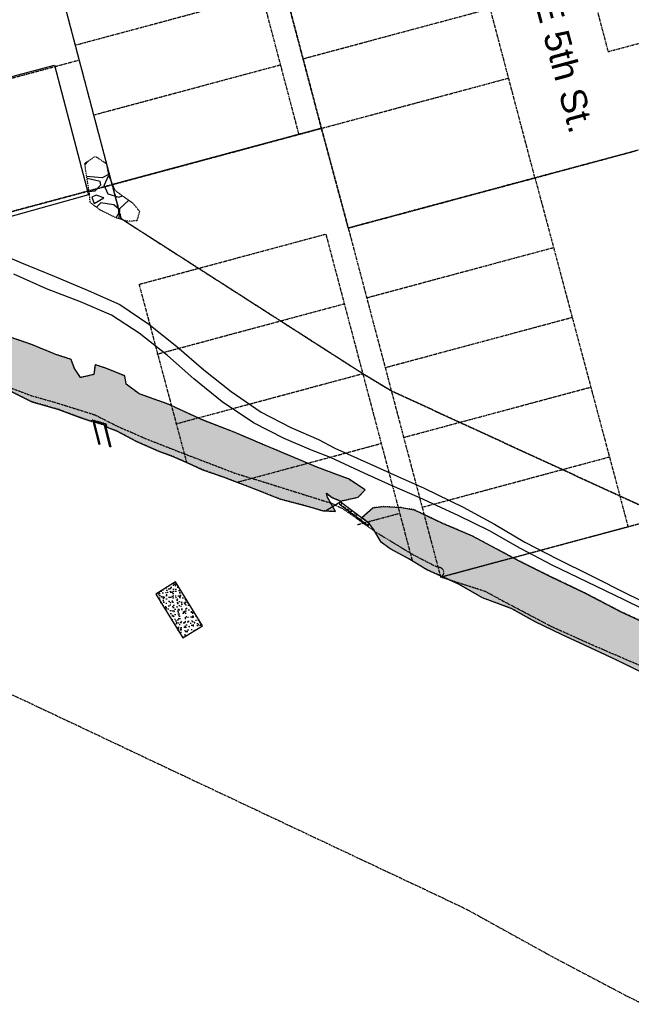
# Model space of a CAD drawing. Extents: x 1608204 to 1613990, y 573372 to 576468.
# Tile 11 of 16: x 1610473 to 1610948, y 575115 to 575878. Entities that reach past the tile are written whole.
import ezdxf

# ---------------------------------------------------------------- set-up
doc = ezdxf.new("R2010")
doc.units = 0
doc.header["$MEASUREMENT"] = 0
doc.linetypes.add('DOT2', pattern=[0.125, 0, -0.125])
doc.linetypes.add('PHANTOM2', pattern=[1.25, 0.625, -0.125, 0.125, -0.125, 0.125, -0.125])
for name, color, linetype in [('_demo extents', 1, 'Continuous'), ('V-PROP-BNDY', 78, 'PHANTOM2'), ('V-PROP-BNDY-IN RIVER', 1, 'PHANTOM2'), ('V-PROP-LINE', 2, 'PHANTOM2'), ('V-ROAD-CONC', 16, 'Continuous'), ('V-ROAD-CONC-DEMO', 16, 'Continuous'), ('V-SITE-FENC', 80, 'FENCE_CHNLK_S')]:
    doc.layers.add(name, color=color, linetype=linetype)
doc.layers.add('EX-RIPRAP', color=7, linetype='Continuous', true_color=0x848484)
doc.layers.add('V-FIG-RIPRAP', color=7, linetype='DOT2', true_color=0x848484)
doc.layers.add('V-TXT-STREET NAMES', color=1, linetype='Continuous', plot=False)
doc.styles.get("Standard").update_dxf_attribs({"font": 'arial.ttf'})
doc.linetypes.add('FENCE_CHNLK_S', pattern='A,0.1,-0.1,[133,ltypeshp.shx,S=0.035,R=0,X=-0.035,Y=0],-0.1,0.2', length=0.5)
pattern_1 = [(228.0127875, (36, 50), (-400, -450), [6.7268, -665.9544024]), (184.96974073, (31.5, 45), (600, 50), [11.5434, -1142.796238]), (132.51044708, (20, 44), (500, -550), [8.1394, -805.8016298]), (267.273689, (0.5, 31.5), (50, 1000), [10.5119, -1040.6779021]), (292.83365418, (0, 21), (-250, 600), [10.30775, -1020.4686564]), (357.273689, (4, 11.5), (-1000, 50), [10.5119, -1040.6779021]), (37.69424047, (14.5, 11), (-650, -500), [13.90145, -1376.2424274]), (72.25532837, (25.5, 19.5), (350, 1100), [13.1244, -1299.3160748]), (121.42956562, (29.5, 32), (-400, 650), [10.5475, -1044.2036555]), (175.2363583, (24, 41), (550, -50), [12.0416, -590.038129]), (222.3974378, (12, 42), (-600, -550), [15.5724, -1541.6687502]), (138.81407483, (50, 31), (-350, 300), [5.31505, -526.1922406]), (171.46923439, (46, 34.5), (650, -100), [10.11185, -1001.0755708]), (225, (36, 36), (-6e-15, -50), [7.07105, -63.6396281]), (203.1985905, (32.5, 42), (250, 100), [3.8079, -376.9807553]), (291.8014095, (29, 40.5), (-50, 150), [5.38515, -263.8730904]), (30.96375653, (31, 35.5), (150, 100), [8.74645, -282.8011447]), (161.5650512, (38.5, 40), (100, -50), [6.32455, -151.789333]), (16.38954033, (0, 40.5), (500, 150), [8.86, -877.1422573]), (70.34617594, (8.5, 43), (-200, -550), [7.43305, -735.8703874]), (293.1985905, (38.5, 50), (-100, 250), [7.61575, -373.1729053]), (343.61045967, (41.5, 43), (-500, 150), [8.86, -877.1422573]), (339.44395478, (0, 9.5), (-250, 100), [8.544, -418.6561873]), (294.77514057, (8, 6.5), (-250, 550), [7.1589, -708.7321532]), (66.8014095, (39, 0), (100, 250), [7.61575, -373.1729053]), (17.35402464, (42, 7), (-650, -200), [8.38155, -829.7711807]), (69.44395478, (14.5, 0), (-100, -250), [4.272, -422.9281873]), (101.3099325, (36, 0), (-50, 200), [2.5495, -252.4014757]), (165.9637565, (35.5, 2.5), (150, -50), [10.30775, -195.8475313]), (186.00900596, (25.5, 5), (500, 50), [9.5525, -945.6961587]), (303.6900675, (31, 31), (-50, 100), [7.2111, -173.0664638]), (353.15722659, (35, 25), (850, -100), [12.5897, -1246.3781312]), (60.9453959, (47.5, 23.5), (-200, -350), [5.1478, -509.633707]), (90, (50, 28), (-50, 50), [3, -47]), (120.25643716, (24.5, 6.5), (200, -350), [6.9462, -687.6759995]), (48.0127875, (21, 12.5), (400, 450), [13.4536, -659.2276024]), (0, (30, 22.5), (50, 50), [13, -37]), (325.30484647, (43, 22.5), (500, -350), [7.9057, -782.663715]), (254.0546041, (49.5, 18), (-50, -200), [7.2801, -356.7253945]), (207.64597536, (47.5, 11), (-950, -500), [11.85325, -1173.4737091]), (175.42607874, (37, 5.5), (-650, 50), [12.53995, -1241.4536704])]
pattern_2 = [(50, (0, 0), (7.172601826, -0.62752135), [0.75, -8.25]), (355, (0, 0), (-1.387513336, 7.521921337), [0.6, -6.6]), (100.45144446, (0.598, -0.052), (5.785088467, 6.89439991), [0.63740192, -7.01142112]), (46.1842, (0, 2), (10.672413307, -1.65519281), [1.125, -12.375]), (96.6356355, (0.889, 1.862), (9.346619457, 9.74118601), [0.95610342, -10.5171376]), (351.184164, (0, 2), (9.34661945, 9.741186), [0.9, -9.90000001]), (21, (1, 1.5), (5.969070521, -4.026188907), [0.75, -8.25]), (326, (1, 1.5), (2.43315332, 7.25150045), [0.6, -6.6]), (71.45144474, (1.4974, 1.1645), (8.402223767, 3.225311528), [0.6374019, -7.01142112]), (37.5, (0, 0), (0.121598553, 3.3289385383), [0, -6.52, 0, -6.7, 0, -6.625]), (7.5, (0, 0), (2.6306953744, 3.944117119), [0, -3.82, 0, -6.37, 0, -2.525]), (327.5, (-2.23, 0), (5.3382243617, -0.2255487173), [0, -2.5, 0, -7.8, 0, -10.35]), (317.5, (-3.23, 0), (5.831861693, 1.001049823), [0, -3.25, 0, -5.18, 0, -7.35])]

msp = doc.modelspace()

# ---------------------------------------------------------------- hatches: boundary and pattern name
at = {"layer": 'EX-RIPRAP'}
h = msp.add_hatch(dxfattribs=at)
h.set_pattern_fill('GRAVEL', color=256, scale=0.5)
h.set_pattern_definition(pattern_1)
h.paths.add_polyline_path([(1610086.2, 575815.58), (1610088.6, 575813.46), (1610093.76, 575809.64), (1610095.84, 575807.33), (1610091.6, 575801.81), (1610088.15, 575793.46), (1610086.6, 575788.56), (1610096.61, 575782.11), (1610107.91, 575774.89), (1610125.82, 575765.09), (1610138.33, 575754.6), (1610149.4, 575752.04), (1610163.12, 575745.24), (1610177.89, 575735.22), (1610223.97, 575710.72), (1610239.63, 575702.06), (1610255.32, 575694.75), (1610263.71, 575689.81), (1610284.02, 575676.94), (1610302.69, 575664.83), (1610328.23, 575653.58), (1610341.33, 575645.08), (1610368.45, 575632.93), (1610387.78, 575623.25), (1610407.23, 575613.94), (1610423.26, 575607.93), (1610445.38, 575598.96), (1610464.65, 575591.15), (1610482.83, 575582.1), (1610503.66, 575576.1), (1610520.09, 575569.98), (1610529.42, 575566.77), (1610529.75, 575567.92), (1610534.61, 575566.57), (1610540.33, 575564.95), (1610540.94, 575562.37), (1610548.99, 575559.4), (1610563.99, 575551.35), (1610581.02, 575543.84), (1610592.21, 575539.77), (1610599.88, 575536.33), (1610607.55, 575532.9), (1610615.22, 575529.46), (1610623.5, 575526.51), (1610631.78, 575523.56), (1610639.87, 575520.48), (1610647.95, 575517.41), (1610656.03, 575514.33), (1610662.57, 575511.73), (1610669.11, 575509.13), (1610675.64, 575506.53), (1610683.53, 575504.51), (1610691.42, 575502.49), (1610699.94, 575500.04), (1610708.46, 575497.59), (1610718.32, 575497.08), (1610712.11, 575508.01), (1610711.32, 575511.36), (1610715.53, 575507.95), (1610722.15, 575505.07), (1610736.02, 575508.18), (1610741.41, 575513.86), (1610728.42, 575522.25), (1610704.8, 575531.05), (1610681.9, 575540.64), (1610661.41, 575549.34), (1610639.74, 575558.51), (1610615.11, 575568.01), (1610588.73, 575580.18), (1610566.05, 575588.37), (1610555.98, 575595.81), (1610554.92, 575602.25), (1610540.33, 575608.14), (1610531.94, 575610.84), (1610530.83, 575603.25), (1610520.53, 575600.84), (1610515.95, 575607.79), (1610513.28, 575614.93), (1610501.53, 575618.71), (1610481.99, 575626.72), (1610454.45, 575636), (1610430.28, 575645.67), (1610396.13, 575661.28), (1610379.31, 575667.65), (1610363.78, 575674.17), (1610346.99, 575684.1), (1610309.3, 575705.08), (1610285.82, 575718.17), (1610264.05, 575732.21), (1610240.77, 575742.11), (1610223.26, 575750.92), (1610204.23, 575761.04), (1610187.9, 575771.03), (1610167.6, 575782.35), (1610149.98, 575791.86), (1610134.59, 575801.05), (1610117.01, 575811.43), (1610111.34, 575816.82), (1610102.09, 575819.1), (1610093.95, 575816.72)])
h = msp.add_hatch(dxfattribs=at)
h.set_pattern_fill('GRAVEL', color=256, scale=0.5)
h.set_pattern_definition(pattern_1)
h.paths.add_polyline_path([(1610523.91, 575766.95), (1610532.01, 575772.52), (1610540.73, 575766.73), (1610542.53, 575756.94), (1610547.25, 575746.17), (1610553.28, 575741.7), (1610561.22, 575736.1), (1610566.47, 575729.67), (1610564.19, 575722.4), (1610556.9, 575722.04), (1610548.13, 575724.77), (1610536.05, 575730.64), (1610528.15, 575736.55), (1610527.53, 575743.19)])
h = msp.add_hatch(dxfattribs=at)
h.set_pattern_fill('GRAVEL', color=256, scale=0.5)
h.set_pattern_definition(pattern_1)
h.paths.add_polyline_path([(1610738.78, 575492.33), (1610747.46, 575499.88), (1610755.52, 575500.81), (1610769.22, 575500.05), (1610779.28, 575498.39), (1610801.14, 575488.06), (1610824.33, 575478.05), (1610860.69, 575458.77), (1610885.34, 575446.5), (1610912.13, 575433.73), (1610939.76, 575419.34), (1610976.16, 575402.51), (1611004.79, 575386.91), (1611038.79, 575370.79), (1611067.16, 575357.81), (1611096.53, 575343.95), (1611124.49, 575330.24), (1611155.7, 575314.77), (1611181.92, 575302.17), (1611215.29, 575286.68), (1611244.46, 575271.96), (1611272.13, 575257.11), (1611293.81, 575246.17), (1611313.15, 575235.71), (1611332.12, 575225.2), (1611358.04, 575212.11), (1611386.64, 575200.44), (1611410.92, 575195.92), (1611432.96, 575190.62), (1611444.15, 575187.07), (1611447.86, 575169.56), (1611450.23, 575158.08), (1611454.19, 575140.09), (1611452.18, 575125.22), (1611429.62, 575132.03), (1611406.48, 575140.35), (1611389.14, 575143.23), (1611373.48, 575148.52), (1611352.51, 575162.75), (1611339.45, 575171.98), (1611323.78, 575181.93), (1611311.05, 575194.4), (1611294.97, 575206.12), (1611264.78, 575221.39), (1611220.47, 575243.71), (1611199.78, 575252.77), (1611175.62, 575265.44), (1611134.24, 575285.35), (1611113.84, 575294.03), (1611086.76, 575308.82), (1611063.57, 575318.79), (1611041.69, 575329.92), (1611010.32, 575345.87), (1610991.72, 575354.5), (1610969.81, 575365.47), (1610937.15, 575381.41), (1610917.18, 575390.78), (1610894.15, 575401.41), (1610873.32, 575411.55), (1610855.14, 575421.65), (1610832.28, 575430.12), (1610813.88, 575440.82), (1610789.3, 575451.9), (1610775.27, 575460.27), (1610760.76, 575468.11), (1610753.74, 575473.16), (1610748.16, 575482.91), (1610744.72, 575487.37)])
at = {"layer": 'V-ROAD-CONC', "linetype": 'Continuous', "lineweight": -3}
h = msp.add_hatch(dxfattribs=at)
h.set_pattern_fill('AR-CONC', color=256)
h.set_pattern_definition(pattern_2)
h.paths.add_polyline_path([(1610543.44, 575547.1), (1610539.3, 575564.1), (1610531.33, 575566.2), (1610535.73, 575549.26), (1610535.08, 575549.1), (1610530.39, 575567.14), (1610539.86, 575564.65), (1610544.09, 575547.26)])
at = {"layer": 'V-ROAD-CONC-DEMO', "linetype": 'Continuous', "lineweight": -3}
h = msp.add_hatch(dxfattribs=at)
h.set_pattern_fill('AR-CONC', color=256)
h.set_pattern_definition(pattern_2)
h.paths.add_polyline_path([(1610744.72, 575487.37), (1610722.07, 575504.5), (1610721.23, 575503.1), (1610743.81, 575486.09)])
h = msp.add_hatch(dxfattribs=at)
h.set_pattern_fill('AR-CONC', color=256)
h.set_pattern_definition([(50, (-5.807, 9.2406), (7.172601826, -0.62752135), [0.75, -8.25]), (355, (-5.807, 9.2406), (-1.387513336, 7.521921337), [0.6, -6.6]), (100.45144446, (-5.209, 9.188), (5.785088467, 6.89439991), [0.63740192, -7.01142112]), (46.1842, (-5.807, 11.241), (10.672413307, -1.65519281), [1.125, -12.375]), (96.6356355, (-4.917, 11.103), (9.346619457, 9.74118601), [0.95610342, -10.5171376]), (351.184164, (-5.807, 11.241), (9.34661945, 9.741186), [0.9, -9.90000001]), (21, (-4.807, 10.7406), (5.969070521, -4.026188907), [0.75, -8.25]), (326, (-4.807, 10.7406), (2.43315332, 7.25150045), [0.6, -6.6]), (71.45144474, (-4.3094, 10.405), (8.402223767, 3.225311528), [0.6374019, -7.01142112]), (37.5, (-5.8068, 9.2406), (0.121598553, 3.3289385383), [0, -6.52, 0, -6.7, 0, -6.625]), (7.5, (-5.8068, 9.2406), (2.6306953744, 3.944117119), [0, -3.82, 0, -6.37, 0, -2.525]), (327.5, (-8.0368, 9.2406), (5.3382243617, -0.2255487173), [0, -2.5, 0, -7.8, 0, -10.35]), (317.5, (-9.037, 9.2406), (5.831861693, 1.001049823), [0, -3.25, 0, -5.18, 0, -7.35])])
h.paths.add_polyline_path([(1610615.29, 575408.49), (1610594.26, 575442.59), (1610579.01, 575433.03), (1610599.97, 575399.04)])

# ---------------------------------------------------------------- linework, layer by layer
at = {"layer": '_demo extents', "flags": 128}
for points in [[(1610710.74, 575497.47), (1610721.9, 575504.53)], [(1610743.16, 575485.69), (1610743.81, 575486.09)]]:
    msp.add_lwpolyline(points, dxfattribs=at)
at = {"layer": 'EX-RIPRAP'}
for points, elevation in [([(1610464.65, 575591.15), (1610482.83, 575582.1), (1610503.66, 575576.1), (1610520.09, 575569.98), (1610529.42, 575566.77), (1610529.75, 575567.92), (1610534.61, 575566.57), (1610540.33, 575564.95), (1610540.94, 575562.37), (1610548.99, 575559.4), (1610563.99, 575551.35), (1610581.02, 575543.84), (1610592.21, 575539.77), (1610599.88, 575536.33), (1610607.55, 575532.9), (1610615.22, 575529.46), (1610623.5, 575526.51), (1610631.78, 575523.56), (1610639.87, 575520.48), (1610647.95, 575517.41), (1610656.03, 575514.33), (1610662.57, 575511.73), (1610669.11, 575509.13), (1610675.64, 575506.53), (1610683.53, 575504.51), (1610691.42, 575502.49), (1610699.94, 575500.04), (1610708.46, 575497.59), (1610718.32, 575497.08), (1610712.11, 575508.01), (1610711.32, 575511.36), (1610715.53, 575507.95), (1610722.15, 575505.07), (1610736.02, 575508.18), (1610741.41, 575513.86), (1610728.42, 575522.25), (1610704.8, 575531.05), (1610681.9, 575540.64), (1610661.41, 575549.34), (1610639.74, 575558.51), (1610615.11, 575568.01), (1610588.73, 575580.18), (1610566.05, 575588.37), (1610555.98, 575595.81), (1610554.92, 575602.25), (1610540.33, 575608.14), (1610531.94, 575610.84), (1610530.83, 575603.25), (1610520.53, 575600.84), (1610515.95, 575607.79), (1610513.28, 575614.93), (1610501.53, 575618.71), (1610481.99, 575626.72), (1610454.45, 575636)], 26.41), ([(1610738.78, 575492.33), (1610747.46, 575499.88), (1610755.52, 575500.81), (1610769.22, 575500.05), (1610779.28, 575498.39), (1610801.14, 575488.06), (1610824.33, 575478.05), (1610860.69, 575458.77), (1610885.34, 575446.5), (1610912.13, 575433.73), (1610939.76, 575419.34), (1610976.16, 575402.51)], 25.28), ([(1610969.81, 575365.47), (1610937.15, 575381.41), (1610917.18, 575390.78), (1610894.15, 575401.41), (1610873.32, 575411.55), (1610855.14, 575421.65), (1610832.28, 575430.12), (1610813.88, 575440.82), (1610789.3, 575451.9), (1610775.27, 575460.27), (1610760.76, 575468.11), (1610753.74, 575473.16), (1610748.16, 575482.91), (1610744.72, 575487.37), (1610738.78, 575492.33)], 25.28)]:
    msp.add_lwpolyline(points, dxfattribs=dict(at, elevation=elevation))
at = {"layer": 'V-FIG-RIPRAP', "linetype": 'DOT2', "lineweight": -3}
for points in [[(1610523.91, 575766.95, 18.71), (1610523.91, 575766.95, 18.71), (1610532.01, 575772.52, 18.88), (1610540.73, 575766.73, 18.79), (1610542.53, 575756.94, 18.2), (1610547.25, 575746.17, 18.88), (1610553.28, 575741.7, 18.87), (1610561.22, 575736.1, 18.61), (1610566.47, 575729.67, 18.32), (1610564.19, 575722.4, 17.83), (1610556.9, 575722.04, 19.72), (1610548.13, 575724.77, 19.94), (1610536.05, 575730.64, 20.24), (1610528.15, 575736.55, 18.81), (1610527.53, 575743.19, 19.15), (1610523.91, 575766.95, 18.71), (1610523.91, 575766.95, 18.71)], [(1610722.15, 575505.07, 20.94), (1610736.02, 575508.18, 24.13), (1610741.41, 575513.86, 26.06), (1610728.42, 575522.25, 26.02), (1610704.8, 575531.05, 24.64), (1610681.83, 575540.71, 24.37), (1610661.41, 575549.34, 24.4), (1610639.74, 575558.51, 24.67), (1610615.11, 575568.01, 24.39), (1610588.73, 575580.18, 24.7), (1610565.98, 575588.3, 24.3), (1610555.98, 575595.81, 25.49), (1610554.85, 575602.18, 27.21), (1610540.26, 575608.07, 27.09), (1610531.94, 575610.84, 26.26), (1610530.76, 575603.17, 23.16), (1610520.53, 575600.84, 20.38), (1610515.95, 575607.79, 23.79), (1610513.28, 575614.93, 26.66), (1610501.46, 575618.78, 26.96), (1610481.99, 575626.72, 26.78), (1610454.45, 575636, 26.47)], [(1610722.15, 575505.07, 20.94), (1610715.53, 575507.95, 17.55), (1610711.32, 575511.36, 14.67), (1610712.11, 575508.01, 11.31), (1610718.32, 575497.08, 6.62), (1610708.46, 575497.59, 6.8), (1610691.42, 575502.49, 6.92), (1610675.64, 575506.53, 6.83), (1610656.03, 575514.33, 6.8), (1610631.78, 575523.56, 6.83), (1610615.22, 575529.46, 6.52), (1610592.21, 575539.77, 6.82), (1610581.02, 575543.84, 6.51), (1610563.99, 575551.35, 6.51), (1610548.99, 575559.4, 6.46), (1610540.94, 575562.37, 6.43), (1610540.33, 575564.95, 7.51), (1610534.61, 575566.57, 7.35), (1610529.75, 575567.92, 7.86), (1610529.42, 575566.77, 6.6), (1610520.02, 575570.05, 6.53), (1610503.59, 575576.17, 6.46), (1610482.76, 575582.17, 6.58), (1610464.58, 575591.22, 6.31)], [(1610976.16, 575402.51, 24.8), (1610939.76, 575419.34, 24.58), (1610912.13, 575433.73, 24.84), (1610885.34, 575446.5, 24.83), (1610860.69, 575458.77, 24.84), (1610824.33, 575478.05, 25.01), (1610801.14, 575488.06, 24.82), (1610779.28, 575498.39, 24.57), (1610769.22, 575500.05, 23.98), (1610755.52, 575500.81, 24.47), (1610747.46, 575499.88, 24.65), (1610738.78, 575492.33, 25.28)], [(1610969.81, 575365.47, 6.61), (1610937.15, 575381.41, 6.64), (1610917.18, 575390.78, 6.51), (1610894.08, 575401.48, 6.49), (1610873.39, 575411.47, 6.57), (1610855.07, 575421.72, 6.62), (1610832.35, 575430.05, 6.56), (1610813.81, 575440.89, 6.52), (1610789.3, 575451.9, 6.76), (1610775.27, 575460.27, 6.51), (1610760.69, 575468.18, 6.63), (1610753.81, 575473.23, 6.5), (1610748.16, 575482.91, 6.31)]]:
    msp.add_polyline3d(points, dxfattribs=at)
at = {"layer": 'V-PROP-BNDY', "flags": 128}
msp.add_lwpolyline([(1610473.72, 576021.09), (1610627.28, 576062.31), (1610655.89, 575954.02), (1610664.59, 575956.36), (1610707.48, 575794.11), (1610545.22, 575750.46)], close=True, dxfattribs=at)
at = {"layer": 'V-PROP-BNDY', "color": 1, "flags": 128}
msp.add_lwpolyline([(1610473.72, 576021.09), (1610627.28, 576062.31), (1610655.89, 575954.02), (1610664.59, 575956.36), (1610707.48, 575794.11), (1610545.22, 575750.46)], close=True, dxfattribs=at)
at = {"layer": 'V-PROP-BNDY', "flags": 128}
msp.add_lwpolyline([(1610545.22, 575750.46), (1610552.16, 575724), (1610739.53, 575603.9), (1610761.68, 575590.56), (1610973.92, 575492.96), (1610997.27, 575499.21), (1611002.48, 575479.77, 0.428995), (1611059.81, 575448.57), (1611063.65, 575434.19), (1611350.94, 575511.32), (1611258.19, 575858.88), (1611099.77, 575816.47), (1610873.11, 575755.69), (1610728.27, 575716.81), (1610707.48, 575794.11)], format="xyb", close=True, dxfattribs=at)
at = {"layer": 'V-PROP-BNDY', "color": 1, "flags": 128}
msp.add_lwpolyline([(1610545.22, 575750.46), (1610552.16, 575724), (1610739.53, 575603.9), (1610761.68, 575590.56), (1610973.92, 575492.96), (1610997.27, 575499.21), (1611002.48, 575479.77, 0.428995), (1611059.81, 575448.57), (1611063.65, 575434.19), (1611350.94, 575511.32), (1611258.19, 575858.88), (1611099.77, 575816.47), (1610873.11, 575755.69), (1610728.27, 575716.81), (1610707.48, 575794.11)], format="xyb", close=True, dxfattribs=at)
at = {"layer": 'V-PROP-BNDY-IN RIVER', "flags": 128}
msp.add_lwpolyline([(1608912.95, 576468.19), (1608961.56, 576391.52), (1608974.35, 576373.42), (1608996.69, 576350.44), (1609072.36, 576273.83), (1609107.5, 576238.72), (1609119.77, 576227.17), (1609163.06, 576189.75), (1609199.49, 576159.13), (1609236.98, 576127.15), (1609290.62, 576081.54), (1609387.58, 575997.69), (1609447.31, 575948.05), (1609476.07, 575926.66), (1609521.66, 575893.16), (1609555.17, 575870.05), (1609603.07, 575836.85), (1609645.11, 575808.28), (1609697.25, 575776.69), (1609780.13, 575728.54), (1609848.76, 575689.58), (1609900.26, 575660.99), (1609959.4, 575625.41), (1609991.96, 575605.97), (1610026.42, 575586.53), (1610101.04, 575545.19), (1610173.16, 575505.56), (1610242.07, 575468.15), (1610366.5, 575403.26), (1610449.44, 575363.52), (1610520.93, 575329.84), (1610588.98, 575297.66), (1610728.83, 575231.73), (1610796, 575200.09), (1610820.41, 575188.43), (1610854.32, 575169.67), (1610887.21, 575151.52), (1610944.7, 575121.19), (1611007.02, 575090.97), (1611067.56, 575063.11), (1611094.43, 575051.69), (1611154.87, 575027.86), (1611193.19, 575010.84), (1611240.54, 574989.75), (1611272.32, 574978.58), (1611291.97, 574972.79), (1611292.26, 574763.27), (1611244.57, 574783.73), (1611217.58, 574795.36), (1611189.15, 574810), (1611172.11, 574817.76), (1611137.29, 574830.71), (1611119.79, 574834.74), (1611106.11, 574834.74), (1611024.51, 574854.72), (1610992.14, 574863.96), (1610947.66, 574877.72), (1610903.52, 574900.4), (1610881.03, 574915.77), (1610867.72, 574925.8), (1610839.83, 574941.91), (1610812.13, 574956.19), (1610753.82, 574987.61), (1610722.84, 575001.33), (1610679.16, 575021.91), (1610643.54, 575043.76), (1610594.42, 575065.14), (1610555.85, 575080.31), (1610529.8, 575088.56, 0.089052), (1610468.71, 575083.2), (1610439.66, 575075.71, -0.137894), (1610393.43, 575075.7), (1610356.18, 575084.53), (1610335.57, 575086.76), (1610307.49, 575092.73), (1610242.56, 575096.06), (1610220.18, 575098.86), (1610187.16, 575099.97), (1610161.08, 575100.86), (1610141.89, 575103.88), (1610131.77, 575105.17), (1610110.36, 575113.63), (1610099.8, 575124.87), (1610076.99, 575135.03), (1609960.61, 575130.21), (1609906.71, 575132.76), (1609868.22, 575136.75), (1609851.78, 575138.24), (1609805.65, 575155.21), (1609770.72, 575181.94), (1609750.99, 575188.97), (1609735.98, 575196.61), (1609675.37, 575220.87), (1609647.79, 575222.19), (1609629.84, 575230.56), (1609591.88, 575226.64), (1609563.43, 575238.38), (1609546.27, 575239.35), (1609529.77, 575239.08), (1609510.65, 575241.74), (1609464.52, 575252.75), (1609448.56, 575256.88), (1609330.4, 575271.88), (1609311.1, 575273.03), (1609241.69, 575266.63), (1609213.8, 575265.47), (1609175.99, 575262.01), (1609154, 575257.78), (1609117.31, 575244.64), (1609087.01, 575233.22), (1609065.7, 575226.12), (1609045.19, 575222.57), (1609015.05, 575216.77), (1609006.44, 575214.35), (1608985.17, 575204.18), (1608968.72, 575197.51), (1608929.29, 575187.02), (1608915.49, 575181.26), (1608886.89, 575166.3), (1608872.98, 575158), (1608855.33, 575141.99), (1608832.34, 575119.34), (1608822.15, 575112.16), (1608806.54, 575099.7), (1608685.19, 575044.97), (1608683.24, 575412.49), (1608740, 575433.51), (1608755.81, 575440), (1608861.96, 575475.98), (1608890.27, 575484.4), (1608899.22, 575487.06), (1608918.81, 575492.89), (1608995.6, 575511.76), (1609070.66, 575525.76), (1609107.26, 575538.52), (1609145.39, 575538.84), (1609158.33, 575538.78), (1609189.07, 575546.19), (1609231.81, 575552.19), (1609242.12, 575552.19), (1609258.37, 575553.21), (1609270.2, 575555.13), (1609301.27, 575558.77), (1609316.76, 575561.37), (1609360.23, 575562.15), (1609397.31, 575595.56, -0.035816), (1609418.58, 575603.35, -0.197867), (1609444.8, 575598.54, 0.729966), (1609446.34, 575598.73), (1609454.77, 575615.98), (1609458.68, 575645.19), (1609454.1, 575673.76, 0.178951), (1609451.67, 575677.77), (1609331.64, 575764.91), (1609253.52, 575826.7), (1609178.24, 575888.42), (1609088.72, 575965.44), (1609039.53, 576010.23), (1608967.05, 576076.93), (1608921.94, 576118.61), (1608880.64, 576156.87), (1608852.63, 576186.08, -0.058106), (1608712.65, 576368.55), (1608676.82, 576431.93), (1608676.82, 576467.76)], format="xyb", dxfattribs=at)
for points in [[(1610973.92, 575492.96), (1610867.8, 575541.76), (1610867.8, 575541.76), (1610761.68, 575590.56), (1610739.53, 575603.9), (1610645.85, 575663.95), (1610552.16, 575724), (1610545.22, 575750.46), (1610396.72, 575710.65), (1610323.82, 575691.11), (1610149.06, 575871.99, 0.025648), (1610110.3, 575832.87), (1610075.75, 575789.98), (1610090.06, 575794.31), (1610134.73, 575780.72), (1610146.45, 575771.82), (1610164.41, 575752.68), (1610175.66, 575746.28), (1610183.11, 575741.53), (1610193.47, 575733.96), (1610319.89, 575665.91), (1610336.46, 575654.81), (1610352.88, 575645.8), (1610376.24, 575632.73), (1610397.9, 575621.9), (1610419.74, 575611.97), (1610457.44, 575596.26), (1610483.11, 575586.64), (1610501.01, 575581.62), (1610531.73, 575572), (1610548.63, 575563.4), (1610571.66, 575553.33), (1610597.45, 575543.23), (1610640.41, 575526.75), (1610664.86, 575519.28), (1610690.66, 575511.16), (1610714.86, 575503.58), (1610722.9, 575499.88), (1610730.96, 575494.44), (1610748.96, 575481.52), (1610777.1, 575464.37), (1610795.39, 575454.87), (1610798, 575453.95, -0.828302), (1610799.89, 575446.2), (1610973.92, 575492.96)], [(1611436.15, 575149.08), (1611403.81, 575157.72), (1611389.46, 575164.08), (1611373.33, 575168.79), (1611344.69, 575184.85), (1611320.52, 575199.04), (1611304.45, 575207.28), (1611285.7, 575215.43), (1611267.22, 575224.49), (1611242.51, 575235.65), (1611230.39, 575241.98), (1611191.68, 575260.19), (1611174.73, 575266.72), (1611157.33, 575275.58), (1611141.55, 575283.21), (1611125.76, 575290.43), (1611105.94, 575301.6), (1611095.87, 575306.93), (1611082.13, 575314.23), (1611053.21, 575328.58), (1610995.17, 575356.98), (1610969.21, 575370.47), (1610953.81, 575377.9), (1610922.57, 575391.31), (1610885.99, 575407.69), (1610849.89, 575426.7), (1610834.77, 575434.93), (1610799.89, 575446.2), (1610973.92, 575492.96), (1610997.27, 575499.21), (1611002.48, 575479.77), (1611047.18, 575450.87), (1611053.73, 575449.75), (1611056.6, 575437.33), (1611112.51, 575453.15), (1611224.23, 575482.99), (1611350.94, 575511.32), (1611423.13, 575240.79), (1611438.66, 575151.4, -1.055623)]]:
    msp.add_lwpolyline(points, format="xyb", close=True, dxfattribs=at)
at = {"layer": 'V-PROP-LINE'}
for p, q in [((1610929.98, 575853.64), (1610858.45, 576124.35)), ((1610873.11, 575755.69), (1610781.18, 576103.61)), ((1610707.46, 575794.09), (1610635.98, 576064.64)), ((1610690.05, 575789.5), (1610618.59, 576059.98)), ((1610545.22, 575750.46), (1610473.72, 576021.09)), ((1610517.27, 575858.84), (1610661.51, 575897.55)), ((1610929.98, 575853.64), (1611074.85, 575892.52)), ((1610693.2, 575848.07), (1610838.4, 575887.04)), ((1610437.33, 575825.07), (1610519.68, 575847.14)), ((1610531.78, 575804.75), (1610675.81, 575843.41)), ((1610707.48, 575794.11), (1610852.32, 575832.99)), ((1610545.22, 575750.46), (1610707.48, 575794.11)), ((1610707.48, 575794.11), (1610728.27, 575716.81)), ((1610873.11, 575755.69), (1610950.37, 575776.49)), ((1610728.27, 575716.81), (1610873.11, 575755.69)), ((1610873.11, 575755.69), (1610945.27, 575485.27)), ((1610462.88, 575728.39), (1610545.22, 575750.46)), ((1610552.16, 575724), (1610545.22, 575750.46)), ((1610739.53, 575603.9), (1610552.16, 575724)), ((1610728.27, 575716.81), (1610799.89, 575446.2)), ((1610566.01, 575673.16), (1610710.88, 575712.14)), ((1610710.88, 575712.14), (1610777.97, 575458.66)), ((1610742.58, 575662.75), (1610887.14, 575701.6)), ((1610566.01, 575673.16), (1610602.89, 575534.99)), ((1610580.04, 575619.07), (1610725.19, 575658.08)), ((1610756.91, 575608.61), (1610901.67, 575647.51)), ((1610594.58, 575564.99), (1610739.52, 575603.94)), ((1610761.68, 575590.56), (1610739.53, 575603.9)), ((1610973.92, 575492.96), (1610761.68, 575590.56)), ((1610771.23, 575554.47), (1610916.2, 575593.43)), ((1610641.88, 575519.71), (1610753.85, 575549.8)), ((1610785.56, 575500.34), (1610930.74, 575539.35)), ((1610735.38, 575486.85), (1610768.18, 575495.67)), ((1610799.89, 575446.2), (1610945.27, 575485.27))]:
    msp.add_line(p, q, dxfattribs=at)
at = {"layer": 'V-ROAD-CONC', "linetype": 'Continuous', "lineweight": -3, "flags": 128}
msp.add_lwpolyline([(1610543.44, 575547.1), (1610539.3, 575564.1), (1610531.33, 575566.2), (1610535.73, 575549.26), (1610535.08, 575549.1), (1610530.39, 575567.14), (1610539.86, 575564.65), (1610544.09, 575547.26)], close=True, dxfattribs=at)
at = {"layer": 'V-ROAD-CONC', "linetype": 'Continuous', "lineweight": -3}
for points in [[(1610451.61, 575699.75, 27.81), (1610474.9, 575689.74, 28.01), (1610500.27, 575679.41, 28.27), (1610526.63, 575668.33, 28.05), (1610551.08, 575657.52, 27.88), (1610573.6, 575642.24, 27.67), (1610595.2, 575625.02, 27.76), (1610616.17, 575606.88, 28.03), (1610637.34, 575590.1, 28.14), (1610660.86, 575574.08, 28), (1610683.76, 575562.14, 27.98), (1610705.2, 575552.74, 27.7), (1610717.88, 575546.24, 27.52), (1610744.93, 575533.87, 27.45), (1610766.26, 575524.36, 27.26), (1610787.12, 575515.04, 27.1), (1610817.28, 575500.32, 27.11)], [(1610813.65, 575493.81, 0), (1610783.83, 575507.57, 27.01), (1610762.32, 575516.94, 27.28), (1610740.75, 575526.79, 27.52), (1610714.45, 575538.82, 27.68), (1610699.85, 575544.53, 27.68), (1610678.47, 575553.59, 27.83), (1610654.74, 575565.85, 28.01), (1610630.44, 575582.08, 28.1), (1610608.51, 575599.89, 28.04), (1610588.17, 575617.93, 27.81), (1610566.19, 575635.23, 27.68), (1610544.75, 575649.21, 27.85), (1610520.6, 575659.6, 28.04), (1610494.16, 575669.76, 28.29), (1610468.85, 575680.97, 28.36)], [(1610817.28, 575500.32, 0), (1610841.66, 575487.09, 27.23), (1610865.3, 575473.28, 27.43), (1610890.37, 575460.24, 27.39), (1610917.01, 575447.1, 27.34), (1610945.2, 575432.89, 27.16), (1610972.96, 575419.58, 27.01), (1610999.17, 575407.06, 27.06), (1611027.42, 575393.11, 27.05), (1611054.45, 575380.13, 26.81), (1611082.55, 575366.9, 26.66), (1611109.24, 575353.08, 26.72), (1611135.31, 575341.38, 26.7), (1611160.5, 575329.71, 26.5), (1611186.09, 575316.94, 26.47), (1611212.89, 575303.99, 26.32), (1611243.4, 575288.98, 26.18), (1611268.9, 575275.41, 26.01), (1611295.01, 575262.44, 25.84), (1611319.94, 575249.77, 26), (1611345.7, 575237.39, 26.01), (1611370.68, 575226.34, 26.17), (1611386.92, 575220.86, 26.06), (1611406.4, 575217.66, 26.23)], [(1611405.52, 575210.5, 0), (1611384.18, 575214.56, 26.09), (1611366.57, 575220.54, 26.34), (1611341.1, 575232.02, 26.53), (1611316.78, 575244.5, 26.21), (1611291.47, 575257.56, 25.98), (1611265.5, 575270.99, 25.9), (1611240.1, 575283.87, 26.09), (1611210.26, 575298.64, 26.18), (1611183.16, 575312.36, 26.23), (1611157.54, 575324.74, 26.25), (1611131.77, 575336.37, 26.44), (1611106.21, 575348.08, 26.55), (1611079.48, 575361.79, 26.49), (1611051.19, 575375.61, 26.6), (1611024.25, 575389.04, 26.72), (1610996.44, 575402.44, 26.9), (1610970.15, 575414.86, 27.05), (1610942.38, 575428.47, 26.99), (1610913.75, 575442.37, 27.17), (1610886.43, 575455.46, 27.26), (1610861.79, 575468.43, 27.24), (1610837.72, 575481.99, 27.33), (1610813.65, 575493.81, 0)]]:
    msp.add_polyline3d(points, dxfattribs=at)
at = {"layer": 'V-ROAD-CONC-DEMO', "linetype": 'Continuous', "lineweight": -3, "flags": 128}
msp.add_lwpolyline([(1610615.29, 575408.49), (1610594.26, 575442.59), (1610579.01, 575433.03), (1610599.97, 575399.04), (1610615.29, 575408.49)], dxfattribs=at)
at = {"layer": 'V-ROAD-CONC-DEMO', "linetype": 'Continuous', "lineweight": -3}
msp.add_polyline3d([(1610744.72, 575487.37, 25.28), (1610744.72, 575487.37, 25.28), (1610722.07, 575504.5, 25.1), (1610721.23, 575503.1, 25.02), (1610743.81, 575486.09, 25.27), (1610744.72, 575487.37, 25.28), (1610744.72, 575487.37, 25.28)], dxfattribs=at)
at = {"layer": 'V-SITE-FENC', "linetype": 'FENCE_CHNLK_S', "lineweight": -3}
msp.add_polyline3d([(1610463.93, 575724.91, 19.38), (1610441.16, 575733.91, 19.07), (1610450.33, 575755.12, 20.27), (1610440.5, 575762.72, 20.37), (1610386.09, 575749.29, 19.7), (1610370.92, 575808.78, 19.99), (1610500.36, 575843.15, 18.79), (1610526.82, 575742.61, 19.2), (1610463.93, 575724.91, 19.38)], dxfattribs=at)

# ---------------------------------------------------------------- texts
at = {"layer": 'V-TXT-STREET NAMES'}
msp.add_text('SE 5th St.', height=20, rotation=284.98425, dxfattribs=at).set_placement((1610867.69, 575910.38))

doc.saveas('drawing.dxf')
